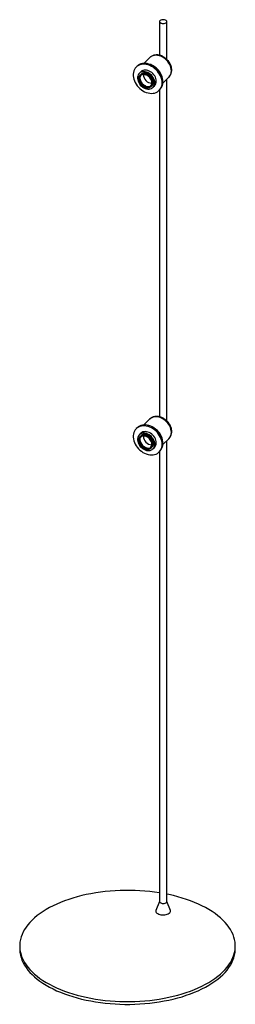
# Paper-space layout '_Trimétrica' of a CAD drawing. Header units: millimetres. Extents: x -165 to 165, y -85 to 1421.
import ezdxf

# ---------------------------------------------------------------- set-up
doc = ezdxf.new("R2010")
doc.units = ezdxf.units.MM

psp = doc.layouts.new('_Trimétrica')

# ---------------------------------------------------------------- linework, layer by layer
at = {"color": 7, "linetype": 'Continuous', "lineweight": 25}
for p, q in [((48.9, 1417.9), (48.9, 1366.5)), ((60.3, 1360.1), (60.3, 1417.9)), ((33.9, 1362.7), (24.9, 1354)), ((14.7, 1349.6), (13.3, 1348.3)), ((20.3, 1341.1), (18, 1338.8)), ((19.5, 1336.1), (19.4, 1336.1)), ((19.7, 1335.5), (19.6, 1335.4)), ((20, 1336.6), (19.9, 1336.5)), ((54.2, 1323.9), (63.2, 1332.7)), ((60.3, 807.2), (60.3, 1329.9)), ((35.9, 1318.6), (36, 1318.7)), ((36.4, 1319.1), (36.5, 1319.2)), ((38.9, 1317.4), (41.3, 1319.7)), ((48.3, 1312.5), (49.7, 1313.9)), ((48.9, 1313.1), (48.9, 813.6)), ((33.9, 809.9), (24.9, 801.1)), ((14.7, 796.8), (13.3, 795.4)), ((20.3, 788.2), (18, 786)), ((19.5, 783.2), (19.4, 783.2)), ((20, 783.7), (19.9, 783.6)), ((19.7, 782.7), (19.6, 782.5)), ((54.2, 771), (63.2, 779.8)), ((60.3, 72.2), (60.3, 777)), ((35.9, 765.7), (36, 765.8)), ((36.4, 766.2), (36.5, 766.3)), ((38.9, 764.5), (41.3, 766.8)), ((48.3, 759.6), (49.7, 761)), ((48.9, 760.2), (48.9, 72.2)), ((48.9, 72.4), (43.6, 58.7)), ((65.6, 58.7), (60.3, 72.4)), ((-165, 4.3), (-165, 0)), ((165, 0), (165, 4.3))]:
    psp.add_line(p, q, dxfattribs=at)
at = {"color": 7, "linetype": 'Continuous', "lineweight": 25, "flags": 128}
for points in [[(51.9, 1415.3), (53.3, 1415), (54.7, 1415), (56.1, 1415.1), (57.4, 1415.3), (58.6, 1415.8), (59.5, 1416.4), (60.1, 1417), (60.3, 1417.8), (60.2, 1418.5), (59.7, 1419.2), (59, 1419.8), (57.9, 1420.3), (56.6, 1420.7), (55.2, 1420.8), (53.8, 1420.8), (52.4, 1420.6), (51.2, 1420.3), (50.1, 1419.7), (49.4, 1419.1), (49, 1418.4), (48.9, 1417.7), (49.2, 1416.9), (49.8, 1416.3), (50.8, 1415.7), (51.9, 1415.3)], [(52.9, 1324.4), (52.8, 1327), (52.3, 1329.6), (51.5, 1332.2), (50.5, 1334.8), (49.1, 1337.4), (47.6, 1339.8), (45.7, 1342.1), (43.7, 1344.3), (41.5, 1346.3), (39.1, 1348), (36.6, 1349.5), (34.1, 1350.7), (31.5, 1351.6), (28.8, 1352.3), (26.2, 1352.6), (23.7, 1352.6), (21.3, 1352.3), (19, 1351.7), (16.9, 1350.8), (14.9, 1349.6), (13.2, 1348.2), (11.8, 1346.5), (10.6, 1344.5), (9.7, 1342.4), (9, 1340.1), (8.7, 1337.7), (8.7, 1335.1), (9, 1332.5), (9.7, 1329.9), (10.6, 1327.2), (11.8, 1324.7), (13.2, 1322.2), (14.9, 1319.8), (16.9, 1317.5), (19, 1315.5), (21.3, 1313.6), (23.7, 1312), (26.2, 1310.7), (28.8, 1309.6), (31.5, 1308.8), (34.1, 1308.3), (36.6, 1308.1), (39.1, 1308.3), (41.5, 1308.7), (43.7, 1309.5), (45.7, 1310.5), (47.6, 1311.8), (49.1, 1313.4), (50.5, 1315.3), (51.5, 1317.3), (52.3, 1319.5), (52.8, 1321.9), (52.9, 1324.4)], [(54.3, 1325.7), (54.2, 1328.3), (53.7, 1330.9), (52.9, 1333.6), (51.9, 1336.2), (50.5, 1338.7), (49, 1341.2), (47.1, 1343.5), (45.1, 1345.7), (42.9, 1347.6), (40.5, 1349.4), (38, 1350.8), (35.5, 1352.1), (32.9, 1353), (30.2, 1353.6), (27.6, 1354), (25.1, 1354), (22.7, 1353.7), (20.4, 1353.1), (18.3, 1352.2), (16.3, 1351), (14.7, 1349.6)], [(41.7, 1324.5), (41.6, 1326.5), (41.1, 1328.6), (40.4, 1330.6), (39.3, 1332.6), (38, 1334.4), (36.5, 1336.1), (34.8, 1337.7), (33, 1339), (31, 1340), (29, 1340.8), (26.9, 1341.3), (25, 1341.5), (23, 1341.3), (21.3, 1340.9), (19.6, 1340.1), (18.2, 1339.1), (17.1, 1337.8), (16.2, 1336.3), (15.6, 1334.5), (15.2, 1332.7), (15.2, 1330.7), (15.6, 1328.7), (16.2, 1326.6), (17.1, 1324.6), (18.2, 1322.7), (19.6, 1320.9), (21.3, 1319.3), (23, 1317.9), (25, 1316.7), (26.9, 1315.7), (29, 1315.1), (31, 1314.8), (33, 1314.8), (34.8, 1315.1), (36.5, 1315.7), (38, 1316.6), (39.3, 1317.8), (40.4, 1319.2), (41.1, 1320.8), (41.6, 1322.6), (41.7, 1324.5)], [(44.1, 1326.8), (43.9, 1328.8), (43.4, 1330.8), (42.7, 1332.9), (41.7, 1334.8), (40.4, 1336.7), (38.8, 1338.4), (37.1, 1340), (35.3, 1341.3), (33.3, 1342.3), (31.3, 1343.1), (29.3, 1343.6), (27.3, 1343.7), (25.4, 1343.6), (23.6, 1343.1), (22, 1342.4), (20.6, 1341.3), (20.3, 1341.1)], [(37.3, 1324.6), (37.1, 1326.3), (36.6, 1328), (35.9, 1329.8), (34.9, 1331.4), (33.6, 1332.9), (32.1, 1334.2), (30.5, 1335.3), (28.8, 1336.2), (27.1, 1336.7), (25.4, 1337), (23.7, 1336.9), (22.2, 1336.5), (20.8, 1335.8), (19.7, 1334.9), (18.8, 1333.7), (18.2, 1332.3), (17.8, 1330.7), (17.8, 1329), (18.2, 1327.2), (18.8, 1325.5), (19.7, 1323.8), (20.8, 1322.2), (22.2, 1320.8), (23.7, 1319.6), (25.4, 1318.6), (27.1, 1317.9), (28.8, 1317.5), (30.5, 1317.4), (32.1, 1317.6), (33.6, 1318.2), (34.9, 1319), (35.9, 1320.1), (36.6, 1321.4), (37.1, 1322.9), (37.3, 1324.6)], [(19.4, 1335.9), (19.3, 1335.7), (19.2, 1335.7)], [(36.6, 1319.3), (37.7, 1320.5), (38.4, 1321.9), (38.9, 1323.5), (39.1, 1325.2), (38.9, 1327.1), (38.4, 1328.9), (37.7, 1330.8), (36.6, 1332.5), (35.3, 1334.1), (33.8, 1335.6), (32.1, 1336.8), (30.3, 1337.7), (28.5, 1338.4), (26.6, 1338.7), (24.8, 1338.8), (23.2, 1338.5), (21.6, 1337.8), (20.5, 1337)], [(52.9, 771.5), (52.8, 774.1), (52.3, 776.7), (51.5, 779.3), (50.5, 782), (49.1, 784.5), (47.6, 787), (45.7, 789.3), (43.7, 791.4), (41.5, 793.4), (39.1, 795.1), (36.6, 796.6), (34.1, 797.8), (31.5, 798.8), (28.8, 799.4), (26.2, 799.7), (23.7, 799.7), (21.3, 799.4), (19, 798.8), (16.9, 797.9), (14.9, 796.8), (13.2, 795.3), (11.8, 793.6), (10.6, 791.7), (9.7, 789.5), (9, 787.2), (8.7, 784.8), (8.7, 782.2), (9, 779.6), (9.7, 777), (10.6, 774.4), (11.8, 771.8), (13.2, 769.3), (14.9, 766.9), (16.9, 764.7), (19, 762.6), (21.3, 760.8), (23.7, 759.1), (26.2, 757.8), (28.8, 756.7), (31.5, 755.9), (34.1, 755.4), (36.6, 755.3), (39.1, 755.4), (41.5, 755.8), (43.7, 756.6), (45.7, 757.6), (47.6, 759), (49.1, 760.6), (50.5, 762.4), (51.5, 764.4), (52.3, 766.6), (52.8, 769), (52.9, 771.5)], [(54.3, 772.9), (54.2, 775.4), (53.7, 778.1), (52.9, 780.7), (51.9, 783.3), (50.5, 785.9), (49, 788.3), (47.1, 790.6), (45.1, 792.8), (42.9, 794.7), (40.5, 796.5), (38, 798), (35.5, 799.2), (32.9, 800.1), (30.2, 800.8), (27.6, 801.1), (25.1, 801.1), (22.7, 800.8), (20.4, 800.2), (18.3, 799.3), (16.3, 798.1), (14.7, 796.8)], [(41.7, 771.6), (41.6, 773.6), (41.1, 775.7), (40.4, 777.7), (39.3, 779.7), (38, 781.6), (36.5, 783.3), (34.8, 784.8), (33, 786.1), (31, 787.2), (29, 787.9), (26.9, 788.4), (25, 788.6), (23, 788.4), (21.3, 788), (19.6, 787.2), (18.2, 786.2), (17.1, 784.9), (16.2, 783.4), (15.6, 781.7), (15.2, 779.8), (15.2, 777.8), (15.6, 775.8), (16.2, 773.8), (17.1, 771.8), (18.2, 769.8), (19.6, 768), (21.3, 766.4), (23, 765), (25, 763.8), (26.9, 762.9), (29, 762.2), (31, 761.9), (33, 761.9), (34.8, 762.2), (36.5, 762.8), (38, 763.7), (39.3, 764.9), (40.4, 766.3), (41.1, 767.9), (41.6, 769.7), (41.7, 771.6)], [(37.3, 771.7), (37.1, 773.4), (36.6, 775.2), (35.9, 776.9), (34.9, 778.5), (33.6, 780), (32.1, 781.4), (30.5, 782.5), (28.8, 783.3), (27.1, 783.9), (25.4, 784.1), (23.7, 784), (22.2, 783.7), (20.8, 783), (19.7, 782), (18.8, 780.8), (18.2, 779.4), (17.8, 777.8), (17.8, 776.1), (18.2, 774.4), (18.8, 772.6), (19.7, 770.9), (20.8, 769.3), (22.2, 767.9), (23.7, 766.7), (25.4, 765.7), (27.1, 765), (28.8, 764.6), (30.5, 764.5), (32.1, 764.8), (33.6, 765.3), (34.9, 766.1), (35.9, 767.2), (36.6, 768.5), (37.1, 770), (37.3, 771.7)], [(44.1, 773.9), (43.9, 775.9), (43.4, 778), (42.7, 780), (41.7, 782), (40.4, 783.8), (38.8, 785.6), (37.1, 787.1), (35.3, 788.4), (33.3, 789.4), (31.3, 790.2), (29.3, 790.7), (27.3, 790.9), (25.4, 790.7), (23.6, 790.3), (22, 789.5), (20.6, 788.5), (20.3, 788.2)], [(36.6, 766.4), (37.7, 767.6), (38.4, 769), (38.9, 770.6), (39.1, 772.4), (38.9, 774.2), (38.4, 776), (37.7, 777.9), (36.6, 779.6), (35.3, 781.3), (33.8, 782.7), (32.1, 783.9), (30.3, 784.9), (28.5, 785.5), (26.6, 785.9), (24.8, 785.9), (23.2, 785.6), (21.6, 785), (20.5, 784.2)], [(19.4, 783), (19.3, 782.9), (19.2, 782.8)], [(48.9, 85.5), (41.5, 86.5), (34.1, 87.4), (26.6, 88.2), (19.1, 88.7), (11.5, 89.1), (3.9, 89.2), (-3.7, 89.2), (-11.4, 89.1), (-18.9, 88.7), (-26.5, 88.2), (-34, 87.4), (-41.4, 86.5), (-48.7, 85.5), (-56, 84.2), (-63.1, 82.8), (-70, 81.2), (-76.9, 79.5), (-83.5, 77.6), (-90, 75.5), (-96.3, 73.3), (-102.4, 70.9), (-108.3, 68.4), (-113.9, 65.8), (-119.3, 63), (-124.4, 60.1), (-129.3, 57.1), (-133.9, 53.9), (-138.2, 50.7), (-142.2, 47.4), (-145.9, 43.9), (-149.3, 40.4), (-152.4, 36.8), (-155.2, 33.2), (-157.6, 29.5), (-159.7, 25.7), (-161.4, 21.9), (-162.8, 18), (-163.9, 14.1), (-164.6, 10.2), (-165, 6.3), (-165, 2.4), (-164.6, -1.6), (-163.9, -5.5), (-162.9, -9.4), (-161.5, -13.2), (-159.7, -17), (-157.6, -20.8), (-155.2, -24.5), (-152.5, -28.2), (-149.4, -31.8), (-146, -35.3), (-142.3, -38.7), (-138.3, -42.1), (-134, -45.3), (-129.4, -48.4), (-124.5, -51.5), (-119.4, -54.4), (-114, -57.2), (-108.4, -59.8), (-102.5, -62.3), (-96.4, -64.7), (-90.1, -66.9), (-83.7, -69), (-77, -70.9)], [(-77, -70.9), (-70.2, -72.6), (-63.2, -74.2), (-56.1, -75.6), (-48.9, -76.9), (-41.5, -78), (-34.1, -78.9), (-26.6, -79.6), (-19.1, -80.1), (-11.5, -80.5), (-3.9, -80.7), (3.7, -80.7), (11.4, -80.5), (18.9, -80.1), (26.5, -79.6), (34, -78.9), (41.4, -78), (48.7, -76.9), (56, -75.7), (63.1, -74.2), (70, -72.7), (76.9, -70.9), (83.5, -69), (90, -66.9), (96.3, -64.7), (102.4, -62.4), (108.3, -59.8), (113.9, -57.2), (119.3, -54.4), (124.4, -51.5), (129.3, -48.5), (133.9, -45.4), (138.2, -42.1), (142.2, -38.8), (145.9, -35.4), (149.3, -31.9), (152.4, -28.3), (155.2, -24.6), (157.6, -20.9), (159.7, -17.1), (161.4, -13.3), (162.8, -9.4), (163.9, -5.5), (164.6, -1.6), (165, 2.3), (165, 6.2), (164.6, 10.1), (163.9, 14), (162.9, 17.9), (161.5, 21.8), (159.7, 25.6), (157.6, 29.4), (155.2, 33.1), (152.5, 36.8), (149.4, 40.4), (146, 43.9), (142.3, 47.3), (138.3, 50.6), (134, 53.9), (129.4, 57), (124.5, 60), (119.4, 62.9), (114, 65.7), (108.4, 68.4), (102.5, 70.9), (96.4, 73.2), (90.1, 75.5), (83.7, 77.5), (77, 79.4), (70.2, 81.2), (63.2, 82.8), (60.3, 83.4)], [(48.9, 72.2), (48.9, 71.9), (49.2, 71.2), (49.8, 70.5), (50.8, 70), (51.9, 69.5)], [(51.9, 69.5), (53.3, 69.3), (54.7, 69.2), (56.1, 69.3), (57.4, 69.6), (58.6, 70), (59.5, 70.6), (60.1, 71.3), (60.3, 72), (60.3, 72.2)], [(43.6, 58.7), (43.5, 58.6), (43.4, 57.5), (43.6, 56.5), (44.1, 55.5), (45, 54.6), (46.2, 53.7), (47.7, 53), (49.4, 52.5)], [(49.4, 52.5), (51.2, 52.1), (53.2, 51.8), (55.2, 51.8), (57.2, 51.9), (59.1, 52.3), (60.9, 52.8), (62.4, 53.4), (63.8, 54.2), (64.8, 55.1), (65.5, 56.1), (65.8, 57.1), (65.8, 58.1), (65.6, 58.7)], [(-165, 0), (-165, -1.9), (-164.6, -5.8), (-163.9, -9.8), (-162.9, -13.6), (-161.5, -17.5), (-159.7, -21.3), (-157.6, -25.1), (-155.2, -28.8), (-152.5, -32.5), (-149.4, -36.1), (-146, -39.6), (-142.3, -43), (-138.3, -46.4), (-134, -49.6), (-129.4, -52.7), (-124.5, -55.8), (-119.4, -58.7), (-114, -61.4), (-108.4, -64.1), (-102.5, -66.6), (-96.4, -69), (-90.1, -71.2), (-83.7, -73.2), (-77, -75.2)], [(-77, -75.2), (-70.2, -76.9), (-63.2, -78.5), (-56.1, -79.9), (-48.9, -81.2), (-41.5, -82.2), (-34.1, -83.1), (-26.6, -83.9), (-19.1, -84.4), (-11.5, -84.8), (-3.9, -85), (3.7, -85), (11.4, -84.8), (18.9, -84.4), (26.5, -83.9), (34, -83.2), (41.4, -82.3), (48.7, -81.2), (56, -79.9), (63.1, -78.5), (70, -76.9), (76.9, -75.2), (83.5, -73.3), (90, -71.2), (96.3, -69), (102.4, -66.6), (108.3, -64.1), (113.9, -61.5), (119.3, -58.7), (124.4, -55.8), (129.3, -52.8), (133.9, -49.7), (138.2, -46.4), (142.2, -43.1), (145.9, -39.7), (149.3, -36.1), (152.4, -32.6), (155.2, -28.9), (157.6, -25.2), (159.7, -21.4), (161.4, -17.6), (162.8, -13.7), (163.9, -9.8), (164.6, -5.9), (165, -2), (165, 0)]]:
    psp.add_lwpolyline(points, dxfattribs=at)
at = {"color": 8, "linetype": 'Continuous', "lineweight": 25, "flags": 128}
for points in [[(67.1, 1342.6), (67, 1345), (66.5, 1347.5), (65.7, 1349.9), (64.6, 1352.3), (63.3, 1354.6), (61.7, 1356.9), (59.8, 1358.9), (57.8, 1360.8), (55.6, 1362.4), (53.3, 1363.8), (51, 1364.9), (48.5, 1365.7), (46.1, 1366.2), (43.7, 1366.4), (41.4, 1366.3), (39.2, 1365.8), (37.2, 1365), (35.4, 1364), (33.9, 1362.7)], [(67.1, 789.8), (67, 792.2), (66.5, 794.6), (65.7, 797), (64.6, 799.5), (63.3, 801.8), (61.7, 804), (59.8, 806), (57.8, 807.9), (55.6, 809.5), (53.3, 810.9), (51, 812), (48.5, 812.8), (46.1, 813.3), (43.7, 813.5), (41.4, 813.4), (39.2, 812.9), (37.2, 812.2), (35.4, 811.1), (33.9, 809.9)]]:
    psp.add_lwpolyline(points, dxfattribs=at)
at = {"color": 7, "linetype": 'Continuous', "lineweight": 25}
for centre, radius, start, end in [((26.6, 1326.2), 27.1, 26.1927, 62.4173), ((37.3, 1336.7), 12.9, 178.7863, 269.8238), ((24.9, 1323.9), 13.2, 1.7826, 40.1217), ((34.3, 1326.5), 9.76, 315.5435, 1.7222), ((38, 1325.3), 16.3, 315.5529, 1.7128), ((37.3, 783.8), 12.9, 178.7863, 269.8238), ((26.6, 773.4), 27.1, 26.1927, 62.4173), ((24.9, 771), 13.2, 1.7826, 40.1217), ((34.3, 773.6), 9.76, 315.5435, 1.7222), ((38, 772.4), 16.3, 315.5529, 1.7128)]:
    psp.add_arc(centre, radius, start, end, dxfattribs=at)
at = {"color": 8, "linetype": 'Continuous', "lineweight": 25}
for centre in [(53.5, 1342.2), (53.5, 789.3)]:
    psp.add_arc(centre, 13.6, 315.4177, 1.8481, dxfattribs=at)
at = {"color": 7, "linetype": 'Continuous', "lineweight": 25}
for points, knots in [([(67.7, 1343.8), (67.7, 1344.3), (67.6, 1345.6), (67.4, 1347.6), (66.8, 1350), (65.9, 1352.3), (64.7, 1354.6), (63.3, 1356.7), (61.7, 1358.7), (59.9, 1360.6), (57.9, 1362.3), (55.7, 1363.7), (53.5, 1364.9), (51.1, 1365.9), (48.7, 1366.6), (46.3, 1366.9), (43.9, 1367), (41.6, 1366.7), (39.4, 1366.1), (37.4, 1365.3), (35.5, 1364.2), (34.5, 1363.3), (34, 1362.8)], [0, 0, 0, 0, 0.0301174, 0.0807232, 0.1316009, 0.1828266, 0.2342738, 0.2858525, 0.3375077, 0.3892313, 0.4410361, 0.4929342, 0.5449383, 0.597038, 0.6491687, 0.7012171, 0.7530143, 0.8043599, 0.8550708, 0.9050408, 0.9542794, 1, 1, 1, 1]), ([(63.3, 1332.8), (63.6, 1333.1), (64.4, 1333.9), (65.4, 1335.4), (66.4, 1337.3), (67.1, 1339.3), (67.6, 1341.5), (67.7, 1343.1), (67.7, 1343.8)], [0, 0, 0, 0, 0.105524, 0.281321, 0.457056, 0.633703, 0.812039, 1, 1, 1, 1]), ([(36.4, 1319.2), (36.7, 1319.5), (37.6, 1320.3), (38.2, 1321.6), (39.1, 1325.6), (37.6, 1323.4), (38.8, 1328.1), (37.2, 1330.1), (35.6, 1332.9), (33.3, 1335.1), (30.7, 1336.9), (27.9, 1337.9), (25.1, 1338.3), (22.5, 1338), (20.2, 1336.9), (18.5, 1335.2), (17.4, 1333), (17, 1330.3), (17.4, 1327.5), (18.4, 1324.7), (20.1, 1322.1), (22.3, 1319.8), (24.9, 1318), (27.7, 1316.9), (30.4, 1316.5), (33, 1316.8), (35.2, 1317.8), (36.9, 1319.5), (38, 1321.7), (38.1, 1323.4), (38.1, 1324.3)], [0, 0, 0, 0, 0.019219, 0.056838, 0.093816, 0.105688, 0.144375, 0.181995, 0.218973, 0.255951, 0.29357, 0.330548, 0.367526, 0.405146, 0.442124, 0.479101, 0.516721, 0.553699, 0.590677, 0.628296, 0.665274, 0.702252, 0.739872, 0.776849, 0.813827, 0.851447, 0.888425, 0.925402, 0.963022, 1, 1, 1, 1]), ([(18.2, 1333.5), (17.9, 1333), (17.7, 1332.4), (17.5, 1331.2), (17.4, 1330.6), (17.4, 1329.3), (17.5, 1328.6), (17.7, 1327.3), (17.9, 1326.6), (18.4, 1325.3), (18.7, 1324.7), (19.5, 1323.4), (19.9, 1322.8), (21.3, 1321), (22.4, 1320), (23.7, 1319.2)], [0, 0, 0, 0, 0.125, 0.125, 0.25, 0.25, 0.375, 0.375, 0.5, 0.5, 0.625, 0.625, 0.75, 0.75, 1, 1, 1, 1]), ([(36, 1318.8), (37.2, 1319.9), (39.2, 1321.6), (40.2, 1324), (40.6, 1326.6), (40.2, 1329.3), (39.1, 1332.1), (37.4, 1334.7), (35.2, 1337), (32.5, 1338.7), (29.8, 1339.8), (27, 1340.1), (24.3, 1339.8), (22.1, 1338.7), (20.4, 1337), (19.3, 1334.8), (18.9, 1332.2), (19.2, 1329.4), (20.3, 1326.5), (22, 1323.9), (24.2, 1321.6), (26.8, 1319.9), (29.5, 1318.7), (32.3, 1318.3), (34.8, 1318.6), (37, 1319.7), (38.7, 1321.3), (39.8, 1323.5), (40.1, 1326.1), (39.8, 1328.9), (38.7, 1331.7), (36.9, 1334.3), (34.7, 1336.5), (32.1, 1338.2), (29.3, 1339.3), (26.5, 1339.7), (23.9, 1339.3), (21.6, 1338.3), (19.9, 1336.6), (18.8, 1334.3), (18.4, 1331.7), (18.8, 1328.9), (19.8, 1326.1), (21.5, 1323.4), (23.7, 1321.2), (26.3, 1319.4), (29.1, 1318.3), (31.8, 1317.9), (34.4, 1318.2), (36.6, 1319.2), (38.3, 1320.9), (39.3, 1323.1), (39.7, 1325.6), (39.3, 1328.4), (38.2, 1331.2), (36.5, 1333.8), (34.2, 1336), (31.6, 1337.8), (28.8, 1338.9), (26, 1339.2), (23.4, 1338.9), (21.2, 1337.8), (19.4, 1336.1), (18.4, 1333.9), (18, 1331.3), (18.3, 1328.4), (19.4, 1325.6), (21.1, 1323), (23.3, 1320.7), (25.8, 1318.9), (28.6, 1317.8), (31.4, 1317.4), (33.9, 1317.7), (35.7, 1318.4), (36.3, 1319.1), (36.5, 1319.3)], [0, 0, 0, 0, 0.018973, 0.032894, 0.046579, 0.060263, 0.074184, 0.087869, 0.101553, 0.115475, 0.129159, 0.142843, 0.156765, 0.170449, 0.184133, 0.198055, 0.211739, 0.225423, 0.239345, 0.253029, 0.266713, 0.280635, 0.294319, 0.308003, 0.321925, 0.335609, 0.349293, 0.363215, 0.376899, 0.390583, 0.404505, 0.418189, 0.431874, 0.445795, 0.45948, 0.473164, 0.487085, 0.50077, 0.514454, 0.528376, 0.54206, 0.555744, 0.569666, 0.58335, 0.597034, 0.610956, 0.62464, 0.638324, 0.652246, 0.66593, 0.679614, 0.693536, 0.70722, 0.720904, 0.734826, 0.74851, 0.762194, 0.776116, 0.7898, 0.803484, 0.817406, 0.83109, 0.844775, 0.858696, 0.872381, 0.886065, 0.899986, 0.913671, 0.927355, 0.941277, 0.954961, 0.968645, 0.982567, 0.996251, 1, 1, 1, 1]), ([(35, 1332.4), (34.7, 1332.8), (34.4, 1333.2), (33.7, 1333.8), (33.4, 1334.2), (32.6, 1334.8), (32.3, 1335.1), (31.5, 1335.6), (31.1, 1335.8), (29.8, 1336.5), (29, 1336.9), (27.7, 1337.3), (27.3, 1337.4), (26.5, 1337.5), (26, 1337.6), (25.2, 1337.6), (24.8, 1337.6), (24, 1337.6), (23.6, 1337.5), (22.5, 1337.3), (21.8, 1337), (20.4, 1336.3), (19.9, 1335.9), (19.1, 1335.1), (18.9, 1334.8), (18.5, 1334.2), (18.3, 1333.8), (18.2, 1333.5)], [0, 0, 0, 0, 0.0625, 0.0625, 0.125, 0.125, 0.1875, 0.1875, 0.25, 0.25, 0.375, 0.375, 0.4375, 0.4375, 0.5, 0.5, 0.5625, 0.5625, 0.625, 0.625, 0.75, 0.75, 0.875, 0.875, 0.9375, 0.9375, 1, 1, 1, 1]), ([(36.4, 1319.2), (36.7, 1319.5), (37.6, 1320.3), (38.4, 1322.2), (38.8, 1324.8), (38.4, 1327.6), (37.3, 1330.3), (35.6, 1332.9), (33.4, 1335.2), (30.7, 1336.9), (27.9, 1338), (25.1, 1338.4), (22.6, 1338), (20.6, 1337.2), (19.8, 1336.3), (19.6, 1336)], [0, 0, 0, 0, 0.043062, 0.127355, 0.210208, 0.293062, 0.377355, 0.460208, 0.543062, 0.627355, 0.710208, 0.793062, 0.877355, 0.960208, 1, 1, 1, 1]), ([(36.8, 1319.6), (37.1, 1319.9), (38, 1320.7), (38.8, 1322.6), (39.2, 1325.2), (38.8, 1328), (37.7, 1330.7), (36, 1333.3), (33.8, 1335.6), (31.1, 1337.3), (28.4, 1338.4), (25.6, 1338.8), (23, 1338.4), (20.9, 1337.5), (20.1, 1336.6), (19.8, 1336.2)], [0, 0, 0, 0, 0.042615, 0.126033, 0.208027, 0.290022, 0.373439, 0.455434, 0.537428, 0.620846, 0.70284, 0.784834, 0.868252, 0.950246, 1, 1, 1, 1]), ([(36.9, 1319.7), (37.2, 1320), (38.1, 1320.8), (38.9, 1322.7), (39.3, 1325.2), (38.9, 1328), (37.8, 1330.8), (36.1, 1333.4), (33.8, 1335.6), (31.2, 1337.4), (28.4, 1338.5), (25.6, 1338.8), (23, 1338.5), (21.1, 1337.7), (20.3, 1336.8), (20, 1336.5)], [0, 0, 0, 0, 0.043062, 0.127355, 0.210208, 0.293062, 0.377355, 0.460208, 0.543062, 0.627355, 0.710208, 0.793062, 0.877355, 0.960208, 1, 1, 1, 1]), ([(36, 1318.8), (36.3, 1319.1), (37.2, 1319.9), (38, 1321.8), (38.3, 1324.3), (37.9, 1327.1), (36.9, 1329.9), (35.6, 1331.6), (35, 1332.4)], [0, 0, 0, 0, 0.093571, 0.2767324, 0.4567678, 0.6368032, 0.8199646, 1, 1, 1, 1]), ([(23.7, 1319.2), (24, 1318.9), (24.4, 1318.6), (25.3, 1318.2), (25.7, 1318), (26.5, 1317.6), (26.9, 1317.5), (27.8, 1317.2), (28.2, 1317.1), (29.5, 1316.9), (30.3, 1316.8), (31.5, 1316.9), (31.9, 1316.9), (32.7, 1317.1), (33, 1317.2), (33.7, 1317.4), (34.1, 1317.6), (34.7, 1317.9), (35.1, 1318.1), (35.6, 1318.6), (35.9, 1318.8), (36.4, 1319.4), (36.6, 1319.6), (37.2, 1320.6), (37.6, 1321.2), (37.9, 1322.3), (38, 1322.7), (38.1, 1323.5), (38.1, 1323.9), (38.1, 1324.3)], [0, 0, 0, 0, 0.0625, 0.0625, 0.125, 0.125, 0.1875, 0.1875, 0.25, 0.25, 0.375, 0.375, 0.4375, 0.4375, 0.5, 0.5, 0.5625, 0.5625, 0.625, 0.625, 0.6875, 0.6875, 0.75, 0.75, 0.875, 0.875, 0.9375, 0.9375, 1, 1, 1, 1]), ([(35.6, 1318.4), (35.6, 1318.4), (35.8, 1318.5), (35.9, 1318.7), (36, 1318.8)], [0, 0, 0, 0, 0.0198918, 1, 1, 1, 1]), ([(67.7, 791), (67.7, 791.4), (67.6, 792.7), (67.4, 794.7), (66.8, 797.1), (65.9, 799.4), (64.7, 801.7), (63.3, 803.8), (61.7, 805.9), (59.9, 807.7), (57.9, 809.4), (55.7, 810.9), (53.5, 812.1), (51.1, 813), (48.7, 813.7), (46.3, 814), (43.9, 814.1), (41.6, 813.8), (39.4, 813.3), (37.4, 812.4), (35.5, 811.3), (34.5, 810.4), (34, 809.9)], [0, 0, 0, 0, 0.030117, 0.080723, 0.131601, 0.182827, 0.234274, 0.285852, 0.337508, 0.389231, 0.441036, 0.492934, 0.544938, 0.597038, 0.649169, 0.701217, 0.753014, 0.80436, 0.855071, 0.905041, 0.954279, 1, 1, 1, 1]), ([(36.4, 766.3), (36.7, 766.6), (37.6, 767.4), (38.2, 768.7), (39.1, 772.7), (37.6, 770.6), (38.8, 775.3), (37.2, 777.2), (35.6, 780.1), (33.3, 782.2), (30.7, 784), (27.9, 785.1), (25.1, 785.5), (22.5, 785.1), (20.2, 784), (18.5, 782.3), (17.4, 780.1), (17, 777.5), (17.4, 774.7), (18.4, 771.8), (20.1, 769.2), (22.3, 766.9), (24.9, 765.2), (27.7, 764), (30.4, 763.6), (33, 763.9), (35.2, 765), (36.9, 766.6), (38, 768.8), (38.1, 770.6), (38.1, 771.4)], [0, 0, 0, 0, 0.019219, 0.056838, 0.093816, 0.105688, 0.144375, 0.181995, 0.218973, 0.255951, 0.29357, 0.330548, 0.367526, 0.405146, 0.442124, 0.479101, 0.516721, 0.553699, 0.590677, 0.628296, 0.665274, 0.702252, 0.739872, 0.776849, 0.813827, 0.851447, 0.888425, 0.925402, 0.963022, 1, 1, 1, 1]), ([(36, 766), (37.2, 767), (39.2, 768.8), (40.2, 771.1), (40.6, 773.7), (40.2, 776.5), (39.1, 779.2), (37.4, 781.8), (35.2, 784.1), (32.5, 785.8), (29.8, 786.9), (27, 787.3), (24.3, 786.9), (22.1, 785.9), (20.4, 784.1), (19.3, 781.9), (18.9, 779.3), (19.2, 776.5), (20.3, 773.7), (22, 771), (24.2, 768.7), (26.8, 767), (29.5, 765.9), (32.3, 765.4), (34.8, 765.8), (37, 766.8), (38.7, 768.5), (39.8, 770.7), (40.1, 773.2), (39.8, 776), (38.7, 778.8), (36.9, 781.4), (34.7, 783.6), (32.1, 785.3), (29.3, 786.4), (26.5, 786.8), (23.9, 786.5), (21.6, 785.4), (19.9, 783.7), (18.8, 781.4), (18.4, 778.8), (18.8, 776), (19.8, 773.2), (21.5, 770.6), (23.7, 768.3), (26.3, 766.5), (29.1, 765.4), (31.8, 765), (34.4, 765.3), (36.6, 766.3), (38.3, 768), (39.3, 770.2), (39.7, 772.8), (39.3, 775.5), (38.2, 778.3), (36.5, 780.9), (34.2, 783.2), (31.6, 784.9), (28.8, 786), (26, 786.4), (23.4, 786), (21.2, 784.9), (19.4, 783.2), (18.4, 781), (18, 778.4), (18.3, 775.6), (19.4, 772.7), (21.1, 770.1), (23.3, 767.8), (25.8, 766.1), (28.6, 764.9), (31.4, 764.5), (33.9, 764.9), (35.7, 765.6), (36.3, 766.3), (36.5, 766.4)], [0, 0, 0, 0, 0.0189726, 0.0328944, 0.0465785, 0.0602627, 0.0741845, 0.0878686, 0.1015528, 0.1154746, 0.1291587, 0.1428429, 0.1567647, 0.1704488, 0.184133, 0.1980548, 0.2117389, 0.2254231, 0.2393449, 0.253029, 0.2667132, 0.280635, 0.2943191, 0.3080033, 0.3219251, 0.3356092, 0.3492934, 0.3632152, 0.3768993, 0.3905835, 0.4045053, 0.4181894, 0.4318736, 0.4457954, 0.4594795, 0.4731637, 0.4870855, 0.5007696, 0.5144538, 0.5283756, 0.5420597, 0.5557439, 0.5696657, 0.5833498, 0.597034, 0.6109558, 0.6246399, 0.6383241, 0.6522459, 0.66593, 0.6796142, 0.693536, 0.7072201, 0.7209043, 0.7348261, 0.7485102, 0.7621944, 0.7761162, 0.7898003, 0.8034845, 0.8174063, 0.8310904, 0.8447746, 0.8586964, 0.8723805, 0.8860647, 0.8999865, 0.9136706, 0.9273548, 0.9412765, 0.9549607, 0.9686449, 0.9825666, 0.9962508, 1, 1, 1, 1]), ([(35, 779.6), (34.7, 779.9), (34.4, 780.3), (33.7, 781), (33.4, 781.3), (32.6, 781.9), (32.3, 782.2), (31.5, 782.7), (31.1, 783), (29.8, 783.6), (29, 784), (27.7, 784.4), (27.3, 784.5), (26.5, 784.6), (26, 784.7), (25.2, 784.8), (24.8, 784.8), (24, 784.7), (23.6, 784.7), (22.5, 784.4), (21.8, 784.2), (20.4, 783.5), (19.9, 783), (19.1, 782.2), (18.9, 781.9), (18.5, 781.3), (18.3, 781), (18.2, 780.6)], [0, 0, 0, 0, 0.0625, 0.0625, 0.125, 0.125, 0.1875, 0.1875, 0.25, 0.25, 0.375, 0.375, 0.4375, 0.4375, 0.5, 0.5, 0.5625, 0.5625, 0.625, 0.625, 0.75, 0.75, 0.875, 0.875, 0.9375, 0.9375, 1, 1, 1, 1]), ([(36.4, 766.4), (36.7, 766.6), (37.6, 767.4), (38.4, 769.4), (38.8, 771.9), (38.4, 774.7), (37.3, 777.5), (35.6, 780.1), (33.4, 782.3), (30.7, 784), (27.9, 785.1), (25.1, 785.5), (22.6, 785.1), (20.6, 784.3), (19.8, 783.5), (19.6, 783.2)], [0, 0, 0, 0, 0.043062, 0.127355, 0.210208, 0.293062, 0.377355, 0.460208, 0.543062, 0.627355, 0.710208, 0.793062, 0.877355, 0.960208, 1, 1, 1, 1]), ([(36.8, 766.8), (37.1, 767), (38, 767.8), (38.8, 769.8), (39.2, 772.3), (38.8, 775.1), (37.7, 777.9), (36, 780.5), (33.8, 782.7), (31.1, 784.4), (28.4, 785.5), (25.6, 785.9), (23, 785.5), (20.9, 784.7), (20.1, 783.7), (19.8, 783.4)], [0, 0, 0, 0, 0.042615, 0.126033, 0.208027, 0.290022, 0.373439, 0.455434, 0.537428, 0.620846, 0.70284, 0.784834, 0.868252, 0.950246, 1, 1, 1, 1]), ([(36.9, 766.8), (37.2, 767.1), (38.1, 767.9), (38.9, 769.8), (39.3, 772.4), (38.9, 775.1), (37.8, 777.9), (36.1, 780.5), (33.8, 782.8), (31.2, 784.5), (28.4, 785.6), (25.6, 786), (23, 785.6), (21.1, 784.8), (20.3, 783.9), (20, 783.6)], [0, 0, 0, 0, 0.043062, 0.127355, 0.210208, 0.293062, 0.377355, 0.460208, 0.543062, 0.627355, 0.710208, 0.793062, 0.877355, 0.960208, 1, 1, 1, 1]), ([(63.3, 779.9), (63.6, 780.2), (64.4, 781), (65.4, 782.5), (66.4, 784.4), (67.1, 786.5), (67.6, 788.7), (67.7, 790.2), (67.7, 791)], [0, 0, 0, 0, 0.105524, 0.281321, 0.457056, 0.633703, 0.812039, 1, 1, 1, 1]), ([(18.2, 780.6), (17.9, 780.1), (17.7, 779.5), (17.5, 778.3), (17.4, 777.7), (17.4, 776.4), (17.5, 775.8), (17.7, 774.4), (17.9, 773.8), (18.4, 772.4), (18.7, 771.8), (19.5, 770.5), (19.9, 769.9), (21.3, 768.2), (22.4, 767.1), (23.7, 766.3)], [0, 0, 0, 0, 0.125, 0.125, 0.25, 0.25, 0.375, 0.375, 0.5, 0.5, 0.625, 0.625, 0.75, 0.75, 1, 1, 1, 1]), ([(23.7, 766.3), (24, 766), (24.4, 765.8), (25.3, 765.3), (25.7, 765.1), (26.5, 764.8), (26.9, 764.6), (27.8, 764.3), (28.2, 764.2), (29.5, 764), (30.3, 763.9), (31.5, 764), (31.9, 764.1), (32.7, 764.2), (33, 764.3), (33.7, 764.6), (34.1, 764.7), (34.7, 765.1), (35.1, 765.3), (35.6, 765.7), (35.9, 766), (36.4, 766.5), (36.6, 766.8), (37.2, 767.7), (37.6, 768.4), (37.9, 769.5), (38, 769.8), (38.1, 770.6), (38.1, 771), (38.1, 771.4)], [0, 0, 0, 0, 0.0625, 0.0625, 0.125, 0.125, 0.1875, 0.1875, 0.25, 0.25, 0.375, 0.375, 0.4375, 0.4375, 0.5, 0.5, 0.5625, 0.5625, 0.625, 0.625, 0.6875, 0.6875, 0.75, 0.75, 0.875, 0.875, 0.9375, 0.9375, 1, 1, 1, 1]), ([(36, 765.9), (36.3, 766.2), (37.2, 767), (38, 768.9), (38.3, 771.5), (37.9, 774.2), (36.9, 777), (35.6, 778.7), (35, 779.6)], [0, 0, 0, 0, 0.093571, 0.276732, 0.456768, 0.636803, 0.819965, 1, 1, 1, 1]), ([(35.6, 765.5), (35.6, 765.5), (35.8, 765.6), (35.9, 765.8), (36, 766)], [0, 0, 0, 0, 0.019892, 1, 1, 1, 1])]:
    psp.add_open_spline(points, degree=3, knots=knots, dxfattribs=at)

doc.saveas('drawing.dxf')
